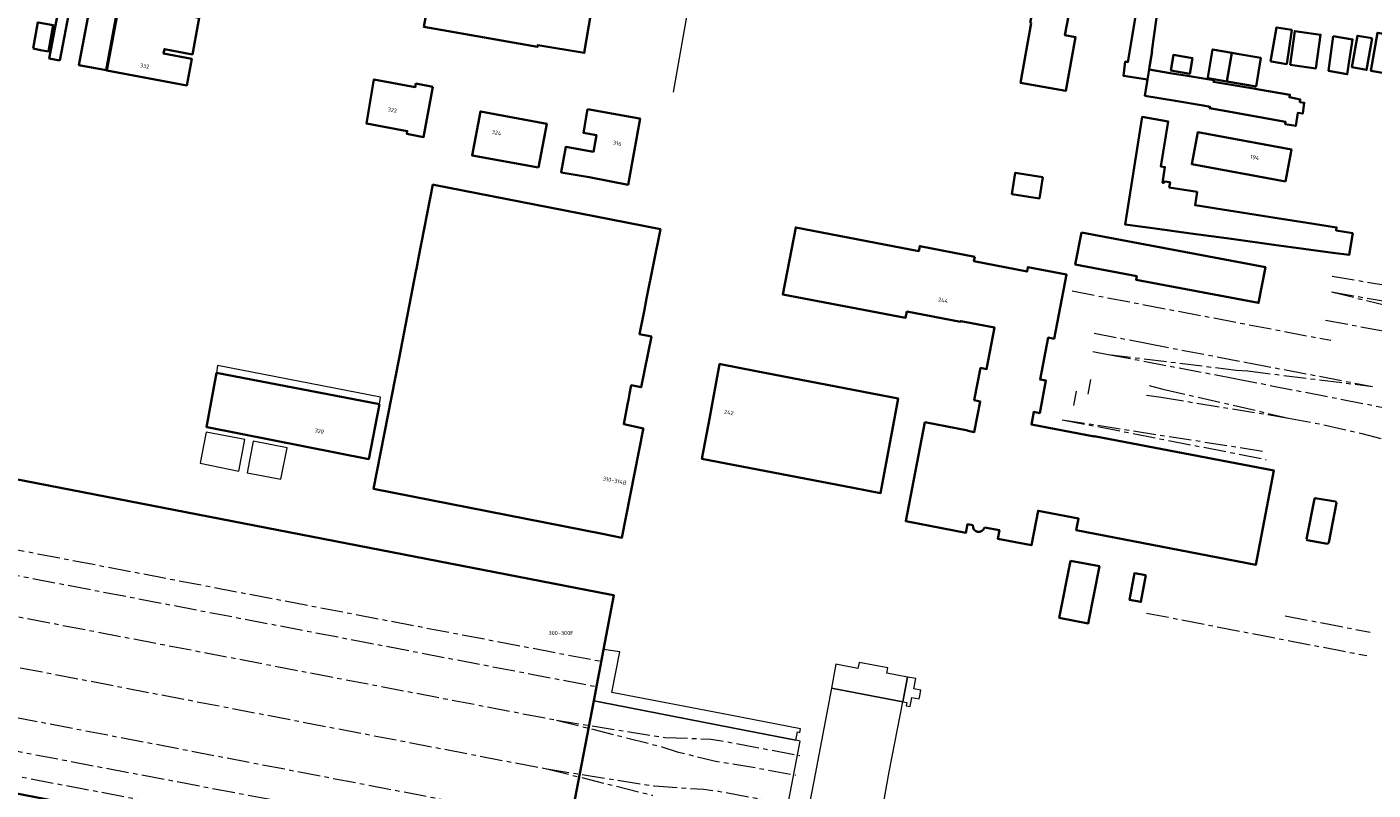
# Model space of a CAD drawing. Extents: x 151587 to 155483, y 462503 to 464608.
# Tile 37 of 236: x 153330 to 153629, y 463055 to 463225. Entities that reach past the tile are written whole.
import ezdxf
from ezdxf.enums import TextEntityAlignment as Align

# ---------------------------------------------------------------- set-up
doc = ezdxf.new("R2010")
doc.units = 0
doc.header["$LTSCALE"] = 0.5
doc.linetypes.add('AM-AS', pattern=[16, 10, -2, 2, -2])
for name, color, linetype, lineweight in [('B-RO-AM-AS_SPOOR-G', 251, 'AM-AS', 18), ('B-RO-IE-TERREINAFSCHEIDING_KUNSTMATIG_HEKWERK-G', 251, 'IE-TERREINAFSCHEIDING-KUNSTMATIG', 18), ('B-RO-IE-TERREINAFSCHEIDING_KUNSTMATIG_MUUR-G', 251, 'IE-TERREINAFSCHEIDING-KUNSTMATIG-DICHT', 18), ('B-RO-OG-BEBOUWING-GV', 6, 'CONTINUOUS', 35), ('B-RO-OG-BEBOUWING-T18', 1, 'CONTINUOUS', 18), ('B-RO-OG-TERREIN_CULTUURSCHEIDING-GV', 251, 'CONTINUOUS', 18), ('B-RO-VH-VERHARDING_ASFALT-GV', 251, 'CONTINUOUS', 18), ('B-RO-VH-VERHARDING_GESLOTEN-GV', 251, 'CONTINUOUS', 18)]:
    doc.layers.add(name, color=color, linetype=linetype, lineweight=lineweight)
doc.styles.add('NLCS-ISO-M200-T18', font='NLCS-ISO.ttf', dxfattribs={"height": 0.36})
doc.linetypes.add('IE-TERREINAFSCHEIDING-KUNSTMATIG', pattern='A,4,[82,NLCS.SHX,S=0.75,R=90,X=0,Y=0],4,-2', length=10)
doc.linetypes.add('IE-TERREINAFSCHEIDING-KUNSTMATIG-DICHT', pattern='A,8,-1,[82,NLCS.SHX,S=0.75,R=90,X=0,Y=0],-1', length=10)

msp = doc.modelspace()

# ---------------------------------------------------------------- linework, layer by layer
at = {"layer": 'B-RO-AM-AS_SPOOR-G', "flags": 128}
for points in [[(152954.824, 463171.976), (152967.163, 463166.587), (152973.865, 463163.956), (152980.344, 463161.728), (152988.762, 463159.378), (152995.586, 463157.741), (153000.131, 463156.89), (153006.449, 463155.519), (153020.145, 463152.988), (153031.708, 463150.755), (153043.318, 463148.401), (153055.913, 463146.089), (153084.752, 463140.452), (153146.443, 463128.695), (153159.607, 463126.1), (153201.493, 463118.172), (153233.793, 463111.966), (153447.633, 463070.88)], [(153619.845, 463169.531), (153647.799, 463164.796)], [(153562.143, 463166.23), (153619.609, 463155.268)], [(153619.759, 463166.012), (153647.124, 463161.269)], [(153619.759, 463166.012), (153646.626, 463159.487)], [(153618.404, 463159.728), (153644.068, 463155.05)], [(153566.989, 463156.888), (153578.64, 463154.602)], [(152984.544, 463154.769), (152989.723, 463152.588), (152992.748, 463151.196), (152998.679, 463148.8), (153008.909, 463145.027), (153012.104, 463143.993), (153017.541, 463142.522), (153025.856, 463140.662), (153083.611, 463129.474), (153168.966, 463113.192), (153189.458, 463109.167), (153210.049, 463105.354), (153232.699, 463100.97), (153445.466, 463060.045)], [(153566.735, 463152.809), (153570.165, 463152.143)], [(153570.165, 463152.143), (153598.248, 463146.787)], [(153570.165, 463152.143), (153598.529, 463148.662)], [(153578.64, 463154.602), (153601.338, 463150.273)], [(153601.338, 463150.273), (153628.865, 463145.014)], [(153566.247, 463146.581), (153565.63, 463143.285)], [(153598.248, 463146.787), (153644.583, 463137.767)], [(153598.529, 463148.662), (153601.18, 463148.457)], [(153601.18, 463148.457), (153628.865, 463145.014)], [(153563.061, 463143.938), (153562.469, 463140.817)], [(153578.651, 463143.058), (153581.927, 463142.602)], [(153579.214, 463145.209), (153582.291, 463144.421)], [(153582.291, 463144.421), (153610.183, 463138.009)], [(153581.927, 463142.602), (153610.183, 463138.009)], [(153014.636, 463137.276), (153025.022, 463132.769), (153032.83, 463129.796), (153037.781, 463128.139), (153043.743, 463126.423), (153055.077, 463123.768), (153155.572, 463104.422), (153167.337, 463102.28), (153212.157, 463093.636), (153224.526, 463091.338), (153442.992, 463049.3)], [(153559.951, 463137.629), (153605.382, 463130.503)], [(153559.951, 463137.629), (153605.192, 463128.805)], [(153610.183, 463138.009), (153617.932, 463136.537), (153626.497, 463134.579), (153633.527, 463132.65), (153643.128, 463129.631)], [(153245.974, 463124.38), (153457.351, 463083.989)], [(153244.931, 463118.94), (153456.296, 463078.376)], [(153578.656, 463094.669), (153627.549, 463085.203)], [(153609.443, 463094.05), (153628.34, 463090.438)], [(153237.677, 463081.115), (153449.326, 463040.879), (153488.218, 463033.549)], [(153236.671, 463075.87), (153472.062, 463030.858)], [(153447.633, 463070.88), (153471.275, 463064.905)], [(153447.633, 463070.88), (153471.716, 463067.002)], [(153471.716, 463067.002), (153479.251, 463066.784), (153481.931, 463066.611), (153484.249, 463066.29), (153501.654, 463063.007)], [(153471.275, 463064.905), (153474.448, 463063.848), (153482.611, 463061.813), (153489.475, 463060.758), (153500.669, 463058.676)], [(153445.466, 463060.045), (153469.414, 463056.249)], [(153445.466, 463060.045), (153469.006, 463054.172)], [(153469.414, 463056.249), (153480.328, 463055.527), (153483.549, 463055.127), (153491.946, 463053.546), (153498.73, 463052.365)]]:
    msp.add_lwpolyline(points, dxfattribs=at)
at = {"layer": 'B-RO-IE-TERREINAFSCHEIDING_KUNSTMATIG_HEKWERK-G', "flags": 128}
msp.add_lwpolyline([(153476.992, 463230.102), (153473.553, 463210.404)], dxfattribs=at)
at = {"layer": 'B-RO-IE-TERREINAFSCHEIDING_KUNSTMATIG_MUUR-G', "flags": 128}
msp.add_lwpolyline([(153408.3, 463141.086), (153408.589, 463142.644), (153372.379, 463149.687), (153372.141, 463148.016)], dxfattribs=at)
at = {"layer": 'B-RO-OG-BEBOUWING-GV', "flags": 128}
for points in [[(153437.265, 463246.516), (153431.978, 463247.447), (153431.861, 463247.468), (153423.654, 463248.913), (153423.115, 463245.853), (153426.479, 463245.261), (153424.156, 463232.066), (153422.22, 463232.407), (153421.894, 463230.557), (153419.251, 463231.022), (153418.174, 463224.906), (153443.402, 463220.463), (153443.471, 463220.858), (153453.778, 463219.113), (153457.838, 463243.106), (153457.863, 463243.251), (153446.613, 463245.155), (153446.564, 463244.878), (153443.046, 463245.498), (153439.962, 463246.041), (153437.479, 463246.479)], [(153578.832, 463213.231), (153579.211, 463215.447), (153579.346, 463216.015), (153579.869, 463219.545), (153579.848, 463219.548), (153581.917, 463234.392), (153579.43, 463234.69), (153579.132, 463232.312), (153577.078, 463232.637), (153574.535, 463217.096), (153573.914, 463217.205), (153573.562, 463214.016)], [(153337.374, 463217.476), (153339.614, 463229.426), (153337.251, 463229.869), (153335.012, 463217.919)], [(153350.604, 463230.228), (153347.78, 463215.235), (153365.525, 463211.892), (153366.639, 463217.805), (153360.376, 463218.985), (153360.562, 463219.972), (153366.772, 463218.802), (153368.297, 463226.895)], [(153552.838, 463225.794), (153553.047, 463225.757), (153550.678, 463212.468), (153560.714, 463210.679), (153562.915, 463222.641), (153560.525, 463223.081), (153561.864, 463229.992), (153559.036, 463230.539), (153559.079, 463230.759), (153554.032, 463231.786)], [(153349.852, 463227.343), (153343.839, 463228.462), (153341.592, 463216.387), (153347.605, 463215.268)], [(153331.414, 463220.076), (153333.09, 463219.77), (153334.799, 463219.458), (153335.867, 463225.309), (153332.519, 463225.921), (153332.484, 463225.927)], [(153606.173, 463217.259), (153606.389, 463217.21), (153609.784, 463216.656), (153610.91, 463224.238), (153607.489, 463224.746)], [(153610.514, 463216.505), (153616.233, 463215.695), (153617.291, 463223.167), (153611.572, 463223.977)], [(153633.397, 463223.005), (153629.944, 463223.607), (153628.471, 463215.17), (153631.926, 463214.567)], [(153620.129, 463222.865), (153619.081, 463215.183), (153623.227, 463214.406), (153624.395, 463222.116)], [(153628.736, 463222.384), (153625.495, 463222.954), (153624.261, 463215.934), (153627.502, 463215.364)], [(153586.692, 463218.324), (153584.607, 463218.673), (153584.024, 463215.195), (153588.249, 463214.486), (153588.832, 463217.965)], [(153597.578, 463219.161), (153593.313, 463219.912), (153592.249, 463213.641), (153592.231, 463213.532), (153596.477, 463212.797)], [(153597.578, 463219.161), (153596.477, 463212.797), (153602.962, 463211.675), (153604.03, 463218.025), (153598.76, 463218.953)], [(153579.211, 463215.447), (153578.832, 463213.231), (153578.277, 463209.609), (153585.049, 463208.457), (153591.215, 463207.43), (153592.75, 463207.174), (153592.668, 463206.877), (153596.443, 463206.192), (153602.55, 463205.083), (153609.506, 463203.82), (153609.452, 463203.307), (153611.803, 463202.901), (153612.263, 463205.847), (153613.344, 463205.657), (153613.669, 463208.063), (153612.696, 463208.198), (153612.777, 463208.792), (153610.399, 463209.279), (153610.48, 463209.847), (153603.623, 463210.994), (153602.869, 463211.121), (153593.507, 463212.688), (153593.566, 463213.109), (153592.192, 463213.293), (153588.162, 463213.962), (153583.936, 463214.663)], [(153420.137, 463211.599), (153416.399, 463212.335), (153416.257, 463211.545), (153407.086, 463213.245), (153405.429, 463203.453), (153414.506, 463201.767), (153414.396, 463201.152), (153418.134, 463200.424)], [(153443.662, 463193.701), (153445.461, 463203.363), (153430.732, 463206.15), (153428.892, 463196.339)], [(153454.491, 463206.669), (153453.611, 463201.378), (153456.488, 463200.843), (153455.849, 463197.183), (153449.671, 463198.261), (153448.693, 463192.659), (153448.679, 463192.576), (153454.857, 463191.498), (153463.512, 463189.847), (153466.189, 463204.577), (153466.088, 463204.595)], [(153588.459, 463179.036), (153597.498, 463177.802), (153606.885, 463176.521), (153613.517, 463175.615), (153620.053, 463174.723), (153623.649, 463174.232), (153624.461, 463179.043), (153620.731, 463179.692), (153620.839, 463180.368), (153614.305, 463181.387), (153607.69, 463182.418), (153598.328, 463183.878), (153589.435, 463185.265), (153589.895, 463188.238), (153583.706, 463189.212), (153583.895, 463190.401), (153582.571, 463190.591), (153582.517, 463190.293), (153582.201, 463190.293), (153582.733, 463193.753), (153581.842, 463193.888), (153583.465, 463203.861), (153577.681, 463204.916), (153573.893, 463181.025), (153580.598, 463180.109)], [(153609.534, 463190.572), (153610.835, 463197.675), (153590.011, 463201.489), (153588.71, 463194.385)], [(153555.615, 463191.539), (153549.514, 463192.513), (153548.757, 463187.767), (153554.858, 463186.793)], [(153467.642, 463164.552), (153470.694, 463179.969), (153455.962, 463182.856), (153420.387, 463189.827), (153420.193, 463189.865), (153417.014, 463173.572), (153416.546, 463171.175), (153416.494, 463170.907), (153412.592, 463150.912), (153406.998, 463122.245), (153457.837, 463112.261), (153462.161, 463111.412), (153466.908, 463135.485), (153466.95, 463135.696), (153462.55, 463136.626), (153463.398, 463141.01), (153463.67, 463142.417), (153463.863, 463143.41), (153464.225, 463145.285), (153466.428, 463144.838), (153468.699, 463156.089), (153466.071, 463156.618), (153467.007, 463161.345), (153467.066, 463161.643), (153467.481, 463163.739)], [(153564.196, 463179.243), (153562.842, 463172.102), (153576.478, 463169.517), (153576.331, 463168.745), (153603.541, 463163.586), (153605.041, 463171.499)], [(153481.583, 463137.829), (153479.927, 463128.926), (153513.546, 463122.496), (153519.605, 463121.337), (153522.765, 463138.322), (153523.511, 463142.334), (153491.973, 463148.414), (153484.018, 463149.947), (153483.843, 463149.981), (153482.182, 463141.05)], [(153408.3, 463141.086), (153372.141, 463148.016), (153369.933, 463135.968), (153370.08, 463135.939), (153405.96, 463128.883)], [(153614.187, 463111.068), (153614.335, 463110.879), (153618.808, 463110.067), (153619.133, 463110.311), (153620.81, 463119.175), (153620.594, 463119.445), (153616.134, 463120.23), (153615.918, 463120.068)], [(153561.74, 463106.303), (153559.281, 463093.606), (153565.719, 463092.359), (153568.178, 463105.056)], [(153578.495, 463103.056), (153575.966, 463103.521), (153574.88, 463097.596), (153577.407, 463097.135)]]:
    msp.add_lwpolyline(points, close=True, dxfattribs=at)
for points in [[(153540.518, 463173.847), (153528.297, 463176.221), (153528.081, 463175.111), (153500.762, 463180.35), (153497.87, 463165.467), (153525.164, 463160.271), (153525.428, 463161.658), (153537.378, 463159.383), (153537.408, 463159.54), (153544.912, 463158.082), (153543.124, 463148.877), (153541.809, 463149.133), (153540.411, 463141.938), (153541.726, 463141.682), (153540.405, 463134.88), (153538.952, 463135.162), (153538.963, 463135.221), (153529.44, 463137.073), (153525.201, 463115.078), (153538.559, 463112.52), (153538.92, 463114.406), (153540.093, 463114.181)], [(153542.637, 463113.694), (153545.991, 463113.052), (153545.63, 463111.166), (153553.099, 463109.735), (153554.577, 463117.399), (153563.551, 463115.663), (153563.059, 463113.12), (153602.929, 463105.407), (153606.951, 463126.369), (153567.013, 463133.982), (153566.994, 463133.884), (153553.074, 463136.588), (153553.614, 463139.367), (153554.929, 463139.111), (153556.327, 463146.307), (153555.011, 463146.562), (153556.819, 463155.868), (153558.134, 463155.613), (153560.907, 463169.886), (153552.318, 463171.555), (153552.123, 463170.554), (153540.324, 463172.846), (153540.518, 463173.847)], [(153306.272, 463058.753), (153345.71, 463051.093), (153350.32, 463050.198), (153352.362, 463049.802), (153352.615, 463049.753), (153349.468, 463033.474), (153365.187, 463030.461), (153365.601, 463032.612), (153365.979, 463034.577), (153367.245, 463041.163), (153368.311, 463046.704), (153381.542, 463044.134), (153447.496, 463031.325), (153455.899, 463075.191), (153458.081, 463086.583), (153460.391, 463098.64), (153459.478, 463098.817), (153319.534, 463125.974)]]:
    msp.add_lwpolyline(points, dxfattribs=at)
at = {"layer": 'B-RO-OG-BEBOUWING-GV'}
msp.add_lwpolyline([(153540.093, 463114.181, 0.9421546), (153542.637, 463113.694)], format="xyb", dxfattribs=at)
at = {"layer": 'B-RO-OG-TERREIN_CULTUURSCHEIDING-GV', "flags": 128}
for points in [[(153509.677, 463083.301), (153508.666, 463077.997), (153524.556, 463074.956), (153525.611, 463080.451), (153521.011, 463081.297), (153521.216, 463082.469), (153514.849, 463083.701), (153514.555, 463082.363)], [(153508.666, 463077.997), (153504.75, 463057.323), (153500.219, 463033.778), (153499.546, 463030.063), (153516.186, 463030.585), (153518.742, 463044.072), (153521.539, 463059.405), (153524.556, 463074.956)]]:
    msp.add_lwpolyline(points, close=True, dxfattribs=at)
at = {"layer": 'B-RO-VH-VERHARDING_ASFALT-GV', "flags": 128}
for points in [[(153369.87, 463134.883), (153368.731, 463129.148), (153368.5, 463127.988), (153377.112, 463126.223), (153378.433, 463133.214)], [(153378.977, 463125.857), (153386.414, 463124.4), (153387.822, 463131.368), (153380.248, 463132.858)], [(153524.556, 463074.956), (153525.431, 463074.789), (153525.308, 463074.086), (153526.187, 463073.932), (153526.535, 463075.925), (153528.176, 463075.638), (153528.302, 463076.245), (153528.562, 463077.503), (153526.99, 463077.838), (153527.389, 463080.124), (153525.611, 463080.451)]]:
    msp.add_lwpolyline(points, close=True, dxfattribs=at)
at = {"layer": 'B-RO-VH-VERHARDING_GESLOTEN-GV', "flags": 128}
for points in [[(153455.899, 463075.191), (153457.497, 463074.878), (153489.649, 463068.583), (153500.746, 463066.41), (153501.128, 463068.264), (153501.704, 463068.159), (153501.833, 463068.941), (153486.199, 463071.999), (153459.885, 463077.006), (153461.694, 463086.033), (153458.081, 463086.583)], [(153501.706, 463066.222), (153500.746, 463066.41), (153489.649, 463068.583), (153457.497, 463074.878), (153455.899, 463075.191), (153447.496, 463031.325), (153451.493, 463030.421), (153451.962, 463032.846), (153452.185, 463034.002), (153452.535, 463033.934), (153454.385, 463043.291), (153495.525, 463035.738), (153495.941, 463037.96), (153496.065, 463038.622), (153496.415, 463040.49), (153496.792, 463040.396)]]:
    msp.add_lwpolyline(points, close=True, dxfattribs=at)

# ---------------------------------------------------------------- texts
at = {"layer": 'B-RO-OG-BEBOUWING-T18', "style": 'NLCS-ISO-M200-T18'}
for s, rotation, p in [('332', 349.3, (153356.174, 463216.226)), ('322', 349.5, (153411.187, 463206.452)), ('324', 349.3, (153434.319, 463201.4)), ('316', 349.7, (153461.12, 463199.055)), ('194', 349.6, (153602.687, 463195.892)), ('244', 349, (153533.48, 463164.168)), ('242', 349.5, (153485.915, 463139.247)), ('320', 348.9, (153394.957, 463135.123)), ('310-314B', 348.9, (153460.58, 463124.071))]:
    msp.add_text(s, height=0.9, rotation=rotation, dxfattribs=at).set_placement(p, align=Align.MIDDLE)
msp.add_text('300-300F', height=0.9, dxfattribs=at).set_placement((153448.63, 463090.238), align=Align.MIDDLE)

doc.saveas('drawing.dxf')
